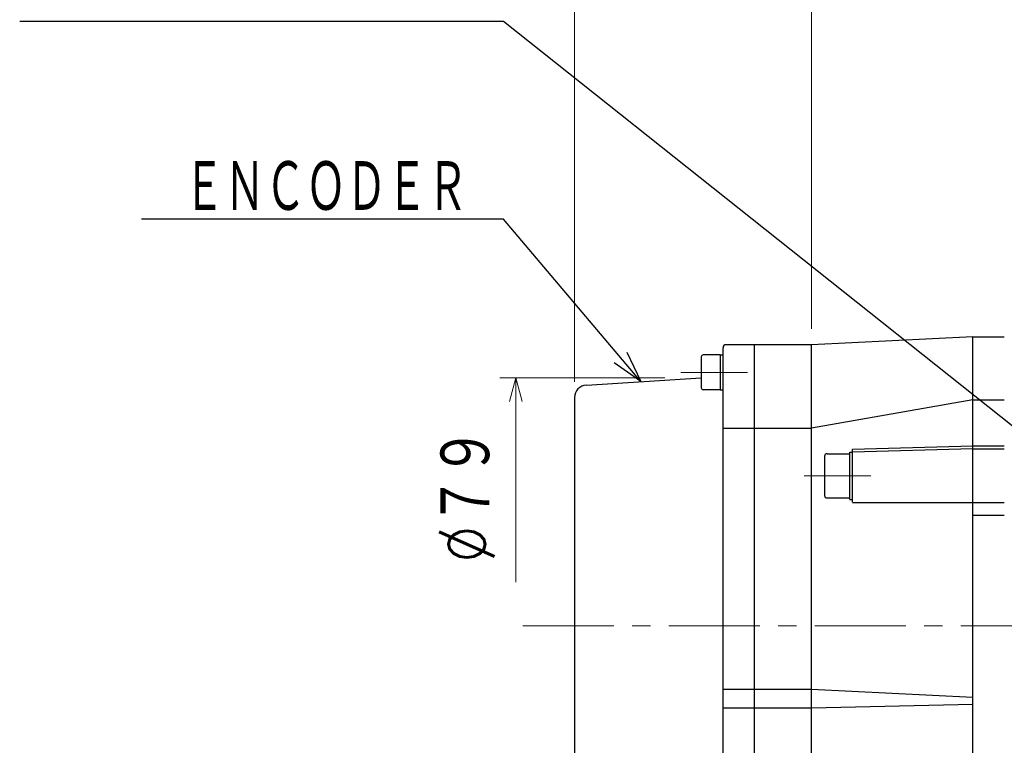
# Model space of a CAD drawing. Header units: millimetres. Extents: x 0 to 1071, y 0 to 742.
# Tile 105 of 130: x 285 to 440, y 506 to 621. Entities that reach past the tile are written whole.
import ezdxf

# ---------------------------------------------------------------- set-up
doc = ezdxf.new("R2010")
doc.units = ezdxf.units.MM
doc.header["$LTSCALE"] = 0.454724
doc.linetypes.add('CENTER', pattern=[50.8, 31.75, -6.35, 6.35, -6.35])
doc.layers.add('NoLayerName_001', color=7, linetype='Continuous')
doc.layers.add('NoLayerName_002', color=7, linetype='Continuous')
doc.styles.get("Standard").update_dxf_attribs({"font": 'txt', "bigfont": 'extfont2'})
doc.dimstyles.get("Standard").update_dxf_attribs({"dimtxt": 2.5, "dimasz": 2.5, "dimexe": 1, "dimexo": 1, "dimtad": 1, "dimdec": 3, "dimzin": 0, "dimdsep": 46, "dimtxsty": 'Standard', "dimcen": 2.5, "dimadec": 3, "dimazin": 0, "dimtfac": 0.75, "dimtdec": 3, "dimtmove": 0, "dimatfit": 3, "dimfxl": 1, "dimarcsym": 0})

# ---------------------------------------------------------------- blocks, each defined once
blk = doc.blocks.new('_OPEN30')
at = {"color": 0, "linetype": 'ByBlock', "lineweight": -2}
for p, q in [((-1, 0.267949), (0, 0)), ((0, 0), (-1, -0.267949)), ((0, 0), (-1, 0))]:
    blk.add_line(p, q, dxfattribs=at)
blk = doc.blocks.new('*D129')
at = {"layer": 'Defpoints', "color": 0}
for p in [(389.31, 564.26), (363.19, 531.92), (363.19, 531.92)]:
    blk.add_point(p, dxfattribs=at)
at = {"layer": 'NoLayerName_001', "color": 0, "linetype": 'Continuous', "lineweight": 13}
for p, q in [((386.81, 564.26), (360.69, 564.26)), ((363.19, 560.51), (363.19, 531.92))]:
    blk.add_line(p, q, dxfattribs=at)
at = {"layer": 'NoLayerName_001', "color": 0, "lineweight": 13, "xscale": 3.75, "yscale": 3.75, "zscale": 3.75, "rotation": 90}
blk.add_blockref('_OPEN30', (363.19, 564.26), dxfattribs=at)
at = {"layer": 'NoLayerName_001', "color": 0, "lineweight": 13, "insert": (355.46, 545.64), "char_height": 8.75, "attachment_point": 5, "rotation": 90}
blk.add_mtext('\\W0.8000;%%c７９', dxfattribs=at)
blk = doc.blocks.new('_NONE')
blk = doc.blocks.new('*D143')
at = {"layer": 'Defpoints', "color": 0}
for p in [(552.5, 693.75), (372.5, 561.12), (552.5, 532.42)]:
    blk.add_point(p, dxfattribs=at)
at = {"layer": 'NoLayerName_001', "color": 0, "linetype": 'Continuous', "lineweight": 13}
for p, q in [((372.5, 563.62), (372.5, 696.25)), ((552.5, 534.92), (552.5, 696.25)), ((376.25, 693.75), (548.75, 693.75))]:
    blk.add_line(p, q, dxfattribs=at)
at = {"layer": 'NoLayerName_001', "color": 0, "lineweight": 13, "xscale": 3.75, "yscale": 3.75, "zscale": 3.75, "rotation": 180}
blk.add_blockref('_OPEN30', (372.5, 693.75), dxfattribs=at)
at = {"layer": 'NoLayerName_001', "color": 0, "lineweight": 13, "xscale": 3.75, "yscale": 3.75, "zscale": 3.75}
blk.add_blockref('_OPEN30', (552.5, 693.75), dxfattribs=at)
at = {"layer": 'NoLayerName_001', "color": 0, "lineweight": 13, "insert": (462.5, 701.43), "char_height": 8.75, "attachment_point": 5}
blk.add_mtext('\\W0.8000;１８１', dxfattribs=at)
blk = doc.blocks.new('*D144')
at = {"layer": 'Defpoints', "color": 0}
for p in [(512.5, 675), (512.5, 570), (372.5, 561.12)]:
    blk.add_point(p, dxfattribs=at)
at = {"layer": 'NoLayerName_001', "color": 0, "linetype": 'Continuous', "lineweight": 13}
for p, q in [((372.5, 563.62), (372.5, 677.5)), ((512.5, 572.5), (512.5, 677.5)), ((376.25, 675), (508.75, 675))]:
    blk.add_line(p, q, dxfattribs=at)
at = {"layer": 'NoLayerName_001', "color": 0, "lineweight": 13, "xscale": 3.75, "yscale": 3.75, "zscale": 3.75, "rotation": 180}
blk.add_blockref('_OPEN30', (372.5, 675), dxfattribs=at)
at = {"layer": 'NoLayerName_001', "color": 0, "lineweight": 13, "xscale": 3.75, "yscale": 3.75, "zscale": 3.75}
blk.add_blockref('_OPEN30', (512.5, 675), dxfattribs=at)
at = {"layer": 'NoLayerName_001', "color": 0, "lineweight": 13, "insert": (442.5, 682.68), "char_height": 8.75, "attachment_point": 5}
blk.add_mtext('\\W0.8000;１４１', dxfattribs=at)
blk = doc.blocks.new('*D145')
at = {"layer": 'Defpoints', "color": 0}
for p in [(410, 656.25), (410, 569.5), (372.5, 561.12)]:
    blk.add_point(p, dxfattribs=at)
at = {"layer": 'NoLayerName_001', "color": 0, "linetype": 'Continuous', "lineweight": 13}
for p, q in [((372.5, 563.62), (372.5, 658.75)), ((410, 572), (410, 658.75)), ((376.25, 656.25), (406.25, 656.25))]:
    blk.add_line(p, q, dxfattribs=at)
at = {"layer": 'NoLayerName_001', "color": 0, "lineweight": 13, "xscale": 3.75, "yscale": 3.75, "zscale": 3.75, "rotation": 180}
blk.add_blockref('_OPEN30', (372.5, 656.25), dxfattribs=at)
at = {"layer": 'NoLayerName_001', "color": 0, "lineweight": 13, "xscale": 3.75, "yscale": 3.75, "zscale": 3.75}
blk.add_blockref('_OPEN30', (410, 656.25), dxfattribs=at)
at = {"layer": 'NoLayerName_001', "color": 0, "lineweight": 13, "insert": (391.25, 664), "char_height": 8.75, "attachment_point": 5}
blk.add_mtext('\\W0.8000;３８', dxfattribs=at)
blk = doc.blocks.new('*D146')
at = {"layer": 'Defpoints', "color": 0}
for p in [(512.5, 656.25), (410, 569.5), (512.5, 570)]:
    blk.add_point(p, dxfattribs=at)
at = {"layer": 'NoLayerName_001', "color": 0, "linetype": 'Continuous', "lineweight": 13}
for p, q in [((410, 572), (410, 658.75)), ((512.5, 572.5), (512.5, 658.75)), ((413.75, 656.25), (508.75, 656.25))]:
    blk.add_line(p, q, dxfattribs=at)
at = {"layer": 'NoLayerName_001', "color": 0, "lineweight": 13, "xscale": 3.75, "yscale": 3.75, "zscale": 3.75, "rotation": 180}
blk.add_blockref('_OPEN30', (410, 656.25), dxfattribs=at)
at = {"layer": 'NoLayerName_001', "color": 0, "lineweight": 13, "xscale": 3.75, "yscale": 3.75, "zscale": 3.75}
blk.add_blockref('_OPEN30', (512.5, 656.25), dxfattribs=at)
at = {"layer": 'NoLayerName_001', "color": 0, "lineweight": 13, "insert": (461.25, 664), "char_height": 8.75, "attachment_point": 5}
blk.add_mtext('\\W0.8000;１０３', dxfattribs=at)

msp = doc.modelspace()

# ---------------------------------------------------------------- linework, layer by layer
at = {"layer": 'NoLayerName_001', "color": 7, "linetype": 'Continuous', "lineweight": 25}
for p, q in [((435.499999, 570.75), (409.999999, 569.500006)), ((435.500001, 479.25), (435.499999, 570.75)), ((435.499999, 570.75), (440.499999, 570.75)), ((396, 495.119085), (396, 569)), ((410, 569.5), (396.5, 569.5)), ((401, 480.499994), (401, 569.5)), ((410.000001, 480.5), (409.999999, 569.5)), ((392.55, 567.568356), (392.55, 562.668356)), ((395.55, 567.868356), (392.85, 567.868356)), ((395.55, 567.868356), (396, 567.868356)), ((395.55, 567.868356), (395.55, 562.368356)), ((372.500001, 561.123589), (372.500001, 483.5)), ((395.55, 562.368356), (392.85, 562.368356)), ((395.55, 562.368356), (396, 562.368356)), ((435.5, 560.788441), (410, 556.304951)), ((435.5, 560.788441), (440.5, 560.788441)), ((396, 556.304958), (401, 556.304958)), ((401, 556.304958), (410, 556.304958)), ((416.5, 552.975284), (435.5, 553.5)), ((435.5, 553.5), (440.5, 553.5)), ((412.05, 551.85), (412.05, 545.65)), ((412.45, 552.25), (416.05, 552.25)), ((416.05, 552.5), (416.5, 552.5)), ((416.05, 545), (416.05, 552.5)), ((435.5, 553), (416.5, 552.5)), ((416.5, 544.598214), (416.5, 552.975284)), ((435.5, 553), (440.5, 553)), ((412.45, 545.25), (416.05, 545.25)), ((416.05, 545), (416.5, 545)), ((416.5, 544.5), (440.5, 544.5)), ((435.5, 542.5), (440.5, 542.5)), ((396, 515), (401, 515)), ((401, 515), (410, 515)), ((410, 515), (435.5, 513.736004)), ((410, 512.000004), (435.5, 512.596543)), ((396, 512), (401, 512)), ((401, 512), (410, 512))]:
    msp.add_line(p, q, dxfattribs=at)
at = {"layer": 'NoLayerName_001', "color": 4, "linetype": 'CENTER', "lineweight": 13}
for p, q in [((389.34352, 565.118356), (399.870292, 565.118356)), ((408.84352, 548.75), (419.370292, 548.75)), ((364.298927, 525), (563.694416, 525))]:
    msp.add_line(p, q, dxfattribs=at)
at = {"layer": 'NoLayerName_001', "color": 7, "linetype": 'Continuous', "lineweight": 25}
for centre, radius, start, end in [((396.5, 569), 0.5, 90, 180), ((392.85, 567.568356), 0.3, 90, 180), ((374.500001, 561.123589), 2, 93.65222287, 180), ((392.85, 562.668356), 0.3, 180, 270), ((412.45, 551.85), 0.4, 90, 180), ((412.45, 545.65), 0.4, 180, 270)]:
    msp.add_arc(centre, radius, start, end, dxfattribs=at)
at = {"layer": 'NoLayerName_002', "color": 7, "linetype": 'Continuous', "lineweight": 25}
msp.add_line((374.372601, 563.119528), (392.55, 564.279787), dxfattribs=at)

# ---------------------------------------------------------------- texts
at = {"layer": 'NoLayerName_001', "color": 3, "linetype": 'Continuous', "lineweight": 13, "insert": (355.625, 590), "char_height": 8.75, "attachment_point": 9, "line_spacing_factor": 0.6}
msp.add_mtext('\\A1;\\W0.6667;ＥＮＣＯＤＥＲ', dxfattribs=at)

# ---------------------------------------------------------------- dimensions: what is measured, and where the dimension line sits
at = {"layer": 'NoLayerName_001', "color": 3, "linetype": 'Continuous', "lineweight": 13}
for base, p1, p2, text, picture, middle in [((552.5, 693.75), (372.500001, 561.123589), (552.5, 532.42265), '\\W0.8000;１８１', '*D143', (462.5, 693.75)), ((512.5, 675), (372.500001, 561.123589), (512.5, 570), '\\W0.8000;１４１', '*D144', (442.5, 675)), ((409.999999, 656.25), (372.500001, 561.123589), (409.999999, 569.5), '\\W0.8000;３８', '*D145', (391.25, 656.25)), ((512.5, 656.25), (409.999999, 569.500006), (512.5, 570), '\\W0.8000;１０３', '*D146', (461.25, 656.25))]:
    dim = msp.add_linear_dim(base=base, p1=p1, p2=p2, text=text, dimstyle='Standard', override={"dimtxt": 8.75, "dimasz": 3.75, "dimexe": 2.5, "dimexo": 2.5, "dimgap": 2.5, "dimzin": 8, "dimblk": 'OPEN30', "dimclrd": 0, "dimclre": 0, "dimclrt": 0, "dimtp": 0, "dimtm": 0, "dimlwd": 13, "dimlwe": 13}, dxfattribs=at)
    dim.commit()
    dim.dimension.update_dxf_attribs({"geometry": picture, "text_midpoint": middle, "dimtype": 160})
dim = msp.add_linear_dim(base=(363.18957, 531.915907), p1=(389.307822, 564.264773), p2=(363.18957, 531.915907), angle=270, text='\\W0.8000;%%c７９', dimstyle='Standard', override={"dimtxt": 8.75, "dimasz": 3.75, "dimexe": 2.5, "dimexo": 2.5, "dimgap": 2.5, "dimzin": 8, "dimpost": '%%c<>', "dimblk1": 'OPEN30', "dimblk2": 'NONE', "dimsah": 1, "dimse2": 1, "dimclrd": 0, "dimclre": 0, "dimclrt": 0, "dimtp": 0, "dimtm": 0, "dimatfit": 2, "dimlwd": 13, "dimlwe": 13}, dxfattribs=at)
dim.commit()
dim.dimension.update_dxf_attribs({"geometry": '*D129', "text_midpoint": (363.18957, 545.639774), "dimtype": 160})

# ---------------------------------------------------------------- leaders
at = {"layer": 'NoLayerName_001', "color": 3, "linetype": 'Continuous', "lineweight": 13, "annotation_type": 0, "has_hookline": 1, "hookline_direction": 1}
for points, text_width in [([(462.679761, 540), (361.25, 620.625), (356.25, 620.625)], 70.913545), ([(383.001183, 563.670288), (361.25, 589.375), (356.25, 589.375)], 51.662583)]:
    msp.add_leader(points, dimstyle='Standard', override={"dimtxt": 8.75, "dimasz": 5, "dimldrblk": 'OPEN30'}, dxfattribs=dict(at, text_width=text_width))

doc.saveas('drawing.dxf')
